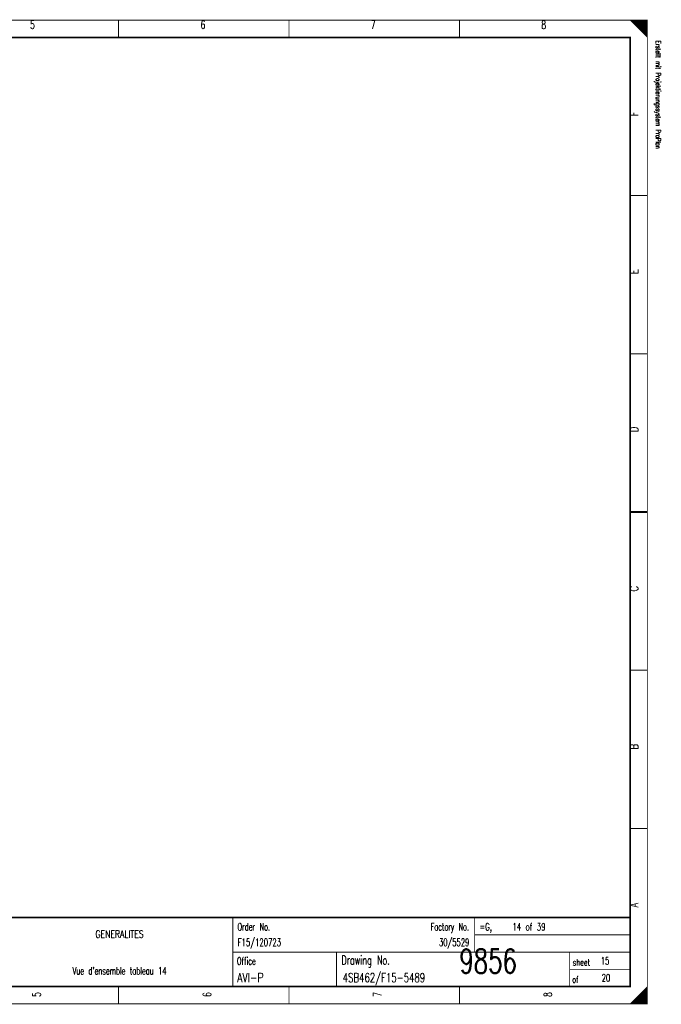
# Model space of a CAD drawing. Extents: x 0 to 409, y 0 to 285.
# Tile 3 of 3: x 223 to 409, y 0 to 285. Entities that reach past the tile are written whole.
import ezdxf
from ezdxf.enums import TextEntityAlignment as Align

# ---------------------------------------------------------------- set-up
doc = ezdxf.new("R2010")
doc.units = 0
doc.header["$MEASUREMENT"] = 0
doc.layers.get('0').update_dxf_attribs({"color": 9, "linetype": 'CONTINUOUS'})
doc.styles.get("Standard").update_dxf_attribs({"font": 'TXT', "bigfont": 'TXT'})

msp = doc.modelspace()

# ---------------------------------------------------------------- linework, layer by layer
at = {"color": 0, "const_width": 0.25, "flags": 128}
for points in [[(0, 142.5), (0, 285), (405, 285), (405, 0), (0, 0), (0, 142.5)], [(400, 285), (405, 280), (404.75, 280.25), (404.75, 285), (404.5, 285), (404.5, 280.5), (404.25, 280.75), (404.25, 285), (404, 285), (404, 281), (403.75, 281.25), (403.75, 285), (403.5, 285), (403.5, 281.5), (403.25, 281.75)], [(401.5, 283.5), (401.5, 285), (401.25, 285), (401.25, 283.75), (401, 284), (401, 285), (400.75, 285), (400.75, 284.25), (400.5, 284.5), (400.5, 285), (400.25, 285), (400.25, 284.75)], [(403.25, 281.75), (403.25, 285), (403, 285), (403, 282), (402.75, 282.25), (402.75, 285), (402.5, 285), (402.5, 282.5), (402.25, 282.75), (402.25, 285), (402, 285), (402, 283), (401.75, 283.25), (401.75, 285), (401.5, 285)], [(403, 0), (403, 3), (402.75, 2.75), (402.75, 0), (402.5, 0), (402.5, 2.5), (402.25, 2.25), (402.25, 0), (402, 0), (402, 2), (401.75, 1.75), (401.75, 0), (401.5, 0), (401.5, 1.5), (401.25, 1.25)], [(404.75, 4.75), (404.75, 0), (404.5, 0), (404.5, 4.5), (404.25, 4.25), (404.25, 0), (404, 0), (404, 4), (403.75, 3.75), (403.75, 0), (403.5, 0), (403.5, 3.5), (403.25, 3.25), (403.25, 0), (403, 0)], [(401.25, 1.25), (401.25, 0), (401, 0), (401, 1), (400.75, 0.75), (400.75, 0), (400.5, 0), (400.5, 0.5), (400.25, 0.25), (400.25, 0)]]:
    msp.add_lwpolyline(points, dxfattribs=at)
at = {"color": 0, "flags": 128}
for points, const_width in [([(0, 285), (405, 285), (405, 0), (0, 0)], 0.25), ([(5, 280), (400, 280), (400, 5), (5, 5)], 0.5), ([(5, 280), (400, 280), (400, 5), (5, 5)], 0.25)]:
    msp.add_lwpolyline(points, close=True, dxfattribs=dict(at, const_width=const_width))
at = {"color": 0}
for points, const_width in [([(251.875, 285), (251.875, 280)], 0.25), ([(301.25, 285), (301.25, 280)], 0.25), ([(350.625, 285), (350.625, 280)], 0.25), ([(405, 234.167), (400, 234.167)], 0.25), ([(405, 188.334), (400, 188.334)], 0.25), ([(400, 142.5), (405, 142.5)], 0.5), ([(405, 142.5), (400, 142.5)], 0.25), ([(405, 96.667), (400, 96.667)], 0.25), ([(405, 50.834), (400, 50.834)], 0.25), ([(400, 25), (5, 25)], 0.5), ([(285, 25), (285, 5)], 0.25), ([(355, 25), (355, 15)], 0.25), ([(355, 20), (400, 20)], 0.25), ([(285, 15), (400, 15)], 0.25), ([(315, 15), (315, 5)], 0.25), ([(382.5, 15), (382.5, 5)], 0.25), ([(382.5, 10), (400, 10)], 0.25), ([(251.875, 0), (251.875, 5)], 0.25), ([(301.25, 0), (301.25, 5)], 0.25), ([(350.625, 0), (350.625, 5)], 0.25), ([(405, 5), (400, 0)], 0.25)]:
    msp.add_lwpolyline(points, dxfattribs=dict(at, const_width=const_width))

# ---------------------------------------------------------------- texts
for s, height, width, p in [('5', 2.38125, 0.672, (226.989415, 284.858032)), ('6', 2.38125, 0.672, (276.323163, 284.858032)), ('7', 2.38125, 0.672, (325.656912, 284.858032)), ('8', 2.38125, 0.672, (374.99066, 284.858032)), ('GENERALITES', 2.143125, 0.76, (252.188667, 21.295143)), ("Vue d'ensemble tableau 14", 2.143125, 0.62752, (252.188667, 10.647572))]:
    msp.add_text(s, height=height, dxfattribs=dict(at, width=width)).set_placement(p, align=Align.TOP_CENTER)
at = {"color": 0, "width": 0.622634}
msp.add_text('Erstellt mit Projektierungssystem ProPlan', height=1.42875, rotation=270, dxfattribs=at).set_placement((407.023879, 279.056912), align=Align.BOTTOM_LEFT)
at = {"color": 0, "width": 0.76}
for s, p in [('F', (399.909527, 257.174346)), ('E', (399.909527, 211.389788)), ('D', (399.921949, 165.60523)), ('C', (399.921949, 119.465753)), ('B', (399.909527, 73.681196)), ('A', (399.909527, 27.896638))]:
    msp.add_text(s, height=2.38125, rotation=90, dxfattribs=at).set_placement(p, align=Align.TOP_LEFT)
at = {"color": 0}
for s, height, width, p in [('Order No.', 2.143125, 0.656889, (286.328331, 23.424658)), ('=G,    14 of 39', 2.143125, 0.681067, (356.408873, 23.424658)), ('Office', 2.143125, 0.626667, (286.154421, 13.486924)), ('Drawing No.', 2.619375, 0.646545, (316.427242, 13.983811)), ('sheet', 1.905, 0.6, (383.377397, 12.990037)), ('of', 1.905, 0.6, (383.228331, 8.021171))]:
    msp.add_text(s, height=height, dxfattribs=dict(at, width=width)).set_placement(p, align=Align.TOP_LEFT)
at = {"color": 0, "width": 0.646545}
msp.add_text('Factory No.', height=2.143125, dxfattribs=at).set_placement((353.349471, 23.424658), align=Align.TOP_RIGHT)
at = {"color": 0}
for s, height, width, p in [('F15/120723', 2.143125, 0.6832, (286.390442, 16.113325)), ('9856', 7, 0.6928, (350.581462, 6.783637)), ('15', 2.143125, 0.672, (391.501494, 10.789539)), ('AVI-P', 2.619375, 0.7472, (286.241376, 5.508344)), ('4SB462/F15-5489', 2.619375, 0.6928, (316.787484, 5.508344)), ('20', 2.143125, 0.672, (391.771233, 5.820672))]:
    msp.add_text(s, height=height, dxfattribs=dict(at, width=width)).set_placement(p, align=Align.BOTTOM_LEFT)
at = {"color": 0, "width": 0.675429}
msp.add_text('30/5529', height=2.143125, dxfattribs=at).set_placement((353.464819, 16.113325), align=Align.BOTTOM_RIGHT)
at = {"color": 0, "width": 0.672}
for s, p in [('5', (226.989415, 2.697385)), ('6', (276.323163, 2.697385)), ('7', (325.656912, 2.697385)), ('8', (374.99066, 2.697385))]:
    msp.add_text(s, height=2.38125, rotation=90, dxfattribs=at).set_placement(p, align=Align.TOP_CENTER)

doc.saveas('drawing.dxf')
